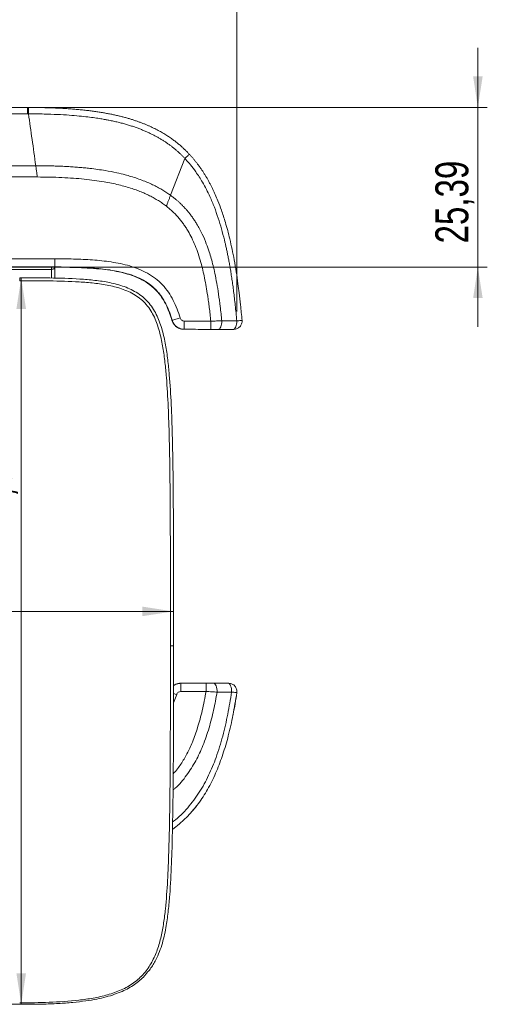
# Model space of a CAD drawing. Header units: millimetres. Extents: x 0 to 420, y 0 to 297.
# Tile 3 of 12: x 144 to 194, y 88 to 193. Entities that reach past the tile are written whole.
import ezdxf

# ---------------------------------------------------------------- set-up
doc = ezdxf.new("R2010")
doc.units = ezdxf.units.MM
doc.styles.add('SLDTEXTSTYLE0', font='TXT', dxfattribs={"width": 0.75})
doc.dimstyles.new('SLDDIMSTYLE0', dxfattribs={"dimtxt": 3.5, "dimasz": 3.302, "dimexe": 0, "dimexo": 0.0625, "dimgap": 0.875, "dimtad": 1, "dimlfac": 1.5, "dimrnd": 1e-09, "dimzin": 12, "dimdsep": 46, "dimtxsty": 'SLDTEXTSTYLE0', "dimsah": 1, "dimcen": 0.09, "dimadec": 0, "dimazin": 3, "dimtfac": 1, "dimtofl": 0, "dimtmove": 0, "dimatfit": 3, "dimfxl": 0, "dimfrac": 2, "dimtolj": 1, "dimtzin": 12, "dimarcsym": 0})
doc.dimstyles.new('SLDDIMSTYLE1', dxfattribs={"dimtxt": 3.5, "dimasz": 3.302, "dimexe": 0, "dimexo": 0.0625, "dimgap": 0.875, "dimtad": 1, "dimlfac": 1.5, "dimrnd": 1e-09, "dimzin": 12, "dimdsep": 46, "dimtxsty": 'SLDTEXTSTYLE0', "dimsah": 1, "dimcen": 0.09, "dimadec": 0, "dimazin": 3, "dimtfac": 1, "dimtmove": 0, "dimatfit": 0, "dimfxl": 0, "dimfrac": 2, "dimtolj": 1, "dimtzin": 12, "dimarcsym": 0})

# ---------------------------------------------------------------- blocks, each defined once
blk = doc.blocks.new('_D')
at = {"color": 7, "linetype": 'Continuous', "lineweight": 0}
for p, q in [((68.75, 158.29), (68.75, 211.88)), ((167.3, 161.94), (167.3, 211.88)), ((167.3, 210.88), (68.75, 210.88))]:
    blk.add_line(p, q, dxfattribs=at)
for points in [[(68.75, 210.88), (72.05, 210.37), (72.05, 211.39)], [(167.3, 210.88), (164, 211.39), (164, 210.37)]]:
    blk.add_solid(points, dxfattribs=at)
at = {"color": 7, "linetype": 'Continuous', "lineweight": 0, "insert": (105.86, 215.39), "char_height": 3.5, "attachment_point": 1, "style": 'SLDTEXTSTYLE0'}
blk.add_mtext('147,83', dxfattribs=at)
blk = doc.blocks.new('_D_1')
at = {"color": 7, "linetype": 'Continuous', "lineweight": 0}
for p, q in [((192.89, 183.58), (192.89, 189.93)), ((146.2, 183.58), (193.89, 183.58)), ((192.89, 183.58), (192.89, 166.65)), ((148.97, 166.65), (193.89, 166.65)), ((192.89, 166.65), (192.89, 160.3))]:
    blk.add_line(p, q, dxfattribs=at)
for points in [[(192.89, 183.58), (193.4, 186.88), (192.39, 186.88)], [(192.89, 166.65), (192.39, 163.35), (193.4, 163.35)]]:
    blk.add_solid(points, dxfattribs=at)
at = {"color": 7, "linetype": 'Continuous', "lineweight": 0, "insert": (188.38, 169.15), "char_height": 3.5, "attachment_point": 1, "rotation": 90, "style": 'SLDTEXTSTYLE0'}
blk.add_mtext('25,39', dxfattribs=at)
blk = doc.blocks.new('_D_2')
at = {"color": 7, "linetype": 'Continuous', "lineweight": 0}
for p, q in [((82.94, 127.44), (82.94, 131.09)), ((160.59, 127.44), (160.59, 131.09)), ((82.94, 130.09), (160.59, 130.09))]:
    blk.add_line(p, q, dxfattribs=at)
for points in [[(82.94, 130.09), (86.24, 129.59), (86.24, 130.6)], [(160.59, 130.09), (157.29, 130.6), (157.29, 129.59)]]:
    blk.add_solid(points, dxfattribs=at)
at = {"color": 7, "linetype": 'Continuous', "lineweight": 0, "insert": (114.01, 134.61), "char_height": 3.5, "attachment_point": 1, "style": 'SLDTEXTSTYLE0'}
blk.add_mtext('116,47', dxfattribs=at)
blk = doc.blocks.new('_D_3')
at = {"color": 7, "linetype": 'Continuous', "lineweight": 0}
for p, q in [((144.42, 88.39), (144.42, 165.5)), ((145.26, 165.5), (145.42, 165.5)), ((145.26, 88.39), (145.42, 88.39))]:
    blk.add_line(p, q, dxfattribs=at)
for points in [[(144.42, 165.5), (143.91, 162.2), (144.93, 162.2)], [(144.42, 88.39), (144.93, 91.69), (143.91, 91.69)]]:
    blk.add_solid(points, dxfattribs=at)
at = {"color": 7, "linetype": 'Continuous', "lineweight": 0, "insert": (139.91, 136.39), "char_height": 3.5, "attachment_point": 1, "rotation": 90, "style": 'SLDTEXTSTYLE0'}
blk.add_mtext('115,67', dxfattribs=at)

msp = doc.modelspace()

# ---------------------------------------------------------------- linework, layer by layer
at = {"color": 7, "linetype": 'Continuous', "lineweight": 15}
for p, q in [((91.89185919, 183.58205271), (145.10187926, 183.58205271)), ((145.10187926, 182.90795646), (91.89185919, 182.90795646)), ((145.10187926, 182.90795646), (145.10187926, 183.58205271)), ((145.19512079, 182.9079043), (145.10187926, 182.90795646)), ((160.2709832, 174.260378), (161.79029069, 178.18019302)), ((92.91068635, 177.39930512), (145.96542638, 177.39930512)), ((146.1296943, 176.20447041), (93.12795273, 176.20447041)), ((95.56336126, 167.52058031), (147.97105562, 167.52058031)), ((147.97105066, 166.6547086), (95.56336126, 166.6547086)), ((95.56336126, 166.62965478), (147.97105066, 166.62965478)), ((95.89669527, 166.40179119), (147.6377241, 166.40179119)), ((147.6377241, 165.48556846), (147.6377241, 166.40179119)), ((147.97105562, 166.62965478), (147.97105562, 166.59298303)), ((147.97105562, 166.59298303), (147.97105562, 165.49287003)), ((167.85876872, 160.97698248), (167.85875878, 160.97714019)), ((161.72708493, 160.0353868), (162.21350354, 160.03529118)), ((166.99681602, 160.03433999), (166.99682098, 160.03433502)), ((164.04340587, 121.59452847), (161.3651854, 121.59447632)), ((99.27367217, 88.39049699), (144.26406395, 88.39049699))]:
    msp.add_line(p, q, dxfattribs=at)
at = {"color": 8, "linetype": 'Continuous', "lineweight": 15}
for p, q in [((147.6377241, 166.40179119), (147.6377241, 166.62965478)), ((147.97105066, 166.6547086), (147.97105066, 166.62965478)), ((160.92137418, 121.27348544), (160.58765771, 120.37880482))]:
    msp.add_line(p, q, dxfattribs=at)
at = {"color": 7, "linetype": 'Continuous', "lineweight": 15, "flags": 128}
for points in [[(145.19512079, 182.9079043), (145.19528222, 183.04611754), (145.19544116, 183.17534041), (145.19558769, 183.2918054), (145.1957218, 183.39211505), (145.19583853, 183.47334128), (145.19593539, 183.53311481), (145.19600741, 183.56968971), (145.19605211, 183.58200055)], [(147.97105066, 166.6547086), (147.97105066, 166.67749496), (147.97105066, 166.73094294), (147.97105066, 166.81311291), (147.97105314, 166.92100974), (147.97105314, 167.05071689), (147.97105314, 167.19751072), (147.97105562, 167.35605411), (147.97105562, 167.52058031)], [(147.6377241, 166.40179119), (147.70275277, 166.40546433), (147.76528301, 166.41634466), (147.82291325, 166.43401247), (147.8734257, 166.45778976), (147.91488073, 166.48676258), (147.94568391, 166.51981832), (147.96465061, 166.55568542), (147.97105562, 166.59298303)], [(160.45266809, 160.99610812), (160.47454796, 161.00248582), (160.52585762, 161.01744534), (160.60474437, 161.04044156), (160.70832731, 161.07064001), (160.83285135, 161.10694172), (160.9737766, 161.1480267), (161.12598699, 161.19239988), (161.2839393, 161.23844695)], [(161.73168939, 160.03561528), (161.73169436, 160.05235177), (161.73172416, 160.10172677), (161.73176886, 160.18184534), (161.73182847, 160.28962917), (161.73190297, 160.42094069), (161.73198245, 160.57073585), (161.73207682, 160.73326406), (161.73217119, 160.90228172)], [(161.3651854, 121.59447632), (161.36518043, 121.76357221), (161.36518043, 121.92616872), (161.36518043, 122.07601728), (161.36518043, 122.20735363), (161.36518043, 122.31513373), (161.36518043, 122.39521505), (161.36518043, 122.44451554), (161.36518043, 122.46114276)]]:
    msp.add_lwpolyline(points, dxfattribs=at)
at = {"color": 8, "linetype": 'Continuous', "lineweight": 15, "flags": 128}
msp.add_lwpolyline([(160.92137418, 121.27348544), (160.76508583, 121.32489445), (160.6144798, 121.37443087), (160.58870576, 121.38290963)], dxfattribs=at)
at = {"color": 7, "linetype": 'Continuous', "lineweight": 15}
for points in [[(145.10187985, 183.5820536), (145.13331167, 183.5820536), (145.16470258, 183.58203635), (145.19605265, 183.58200176)], [(161.73216921, 160.90228173), (162.6694743, 160.90176054), (163.60677919, 160.90056697), (164.54408443, 160.90061551)], [(166.99746088, 160.03433579), (166.99741641, 160.03435714), (166.96492991, 160.03433342), (166.91590164, 160.03427108)], [(164.04334812, 122.46119579), (164.31770883, 122.46121464), (164.58849551, 122.46127095), (164.83445752, 122.46141586)], [(164.83443328, 122.46141589), (165.34602256, 122.4617173), (165.85628012, 122.46249631), (166.36539104, 122.46246471)], [(166.36540915, 122.46246468), (166.4171773, 122.46246146), (166.45163866, 122.46247787), (166.45160869, 122.46250926)], [(166.45151697, 122.46250931), (166.45097283, 122.46305794), (166.45130692, 122.46162565), (166.45113495, 122.46148771)], [(166.75624238, 121.53553858), (166.24469031, 121.53433117), (165.7317351, 121.53212814), (165.2175591, 121.53010609)]]:
    msp.add_open_spline(points, degree=3, dxfattribs=at)
for points, knots in [([(145.19511987, 182.90791781), (145.32162539, 181.99645432), (145.57839391, 180.17066509), (145.83516242, 178.3417749), (145.96542542, 177.39930554)], [0.09861313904, 0.09861313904, 0.09861313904, 0.09861313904, 0.5, 0.91330888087, 0.91330888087, 0.91330888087, 0.91330888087]), ([(161.79024326, 178.18006593), (161.72335223, 178.24988165), (161.58851641, 178.39061292), (161.37807214, 178.59696591), (161.15937825, 178.80158596), (160.93166551, 179.00376041), (160.69477104, 179.20335844), (160.44835401, 179.40009109), (160.19211076, 179.59371501), (159.92571538, 179.78397693), (159.64883574, 179.9706295), (159.36112862, 180.15342731), (159.06224071, 180.33212852), (158.75180806, 180.50649495), (158.42945591, 180.67629261), (158.09479836, 180.84129198), (157.74743804, 181.00126849), (157.38696583, 181.15600283), (157.01296046, 181.30528137), (156.62498819, 181.44889657), (156.22260242, 181.58664706), (155.80534348, 181.71833904), (155.37273757, 181.84378277), (154.92429899, 181.96280767), (154.45951972, 182.0752052), (154.05800783, 182.16336589), (153.68766472, 182.23840975), (153.31428757, 182.3090444), (152.82020162, 182.39430802), (152.19802593, 182.48944596), (151.43854661, 182.58889095), (150.53060562, 182.68630518), (149.46098961, 182.77491958), (148.21429065, 182.84700382), (146.7727464, 182.89742757), (145.74471161, 182.90425501), (145.19512165, 182.90790497)], [0, 0, 0, 0, 0.0163448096, 0.0329471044, 0.0498181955, 0.0669708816, 0.0844194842, 0.1021798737, 0.1202694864, 0.1387073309, 0.1575139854, 0.1767115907, 0.196323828, 0.2163758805, 0.2368943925, 0.2579074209, 0.2794443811, 0.3015359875, 0.324214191, 0.3475121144, 0.3714639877, 0.3961050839, 0.4214716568, 0.447600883, 0.474530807, 0.5023002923, 0.5170868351, 0.5384078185, 0.5665360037, 0.601841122, 0.6448003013, 0.6960091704, 0.7561929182, 0.8262167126, 0.9070950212, 1, 1, 1, 1]), ([(145.19605263, 183.58200176), (145.4330098, 183.58116909), (145.8991841, 183.57953096), (146.58702106, 183.56934702), (147.25225536, 183.55351116), (147.89555045, 183.53157418), (148.51755298, 183.50373518), (149.11889244, 183.47004297), (149.7001817, 183.43059893), (150.2620173, 183.38550465), (150.80497972, 183.33487461), (151.3296338, 183.27883236), (151.83652897, 183.21751082), (152.32619962, 183.15105161), (152.79916537, 183.07960461), (153.2559314, 183.00332747), (153.69698874, 182.92238515), (154.12281459, 182.83694945), (154.53387256, 182.74719858), (154.93061301, 182.65331668), (155.31347332, 182.55549341), (155.68287817, 182.45392349), (156.03923981, 182.34880629), (156.38295833, 182.24034543), (156.71442195, 182.12874831), (157.03400726, 182.01422575), (157.34207949, 181.8969916), (157.63899275, 181.77726227), (157.9250903, 181.65525644), (158.20070477, 181.5311946), (158.46615838, 181.40529871), (158.72176324, 181.27779183), (158.96782149, 181.14889775), (159.20462556, 181.01884066), (159.43245837, 180.88784477), (159.65159356, 180.75613398), (159.86229566, 180.62393158), (160.0648203, 180.49145991), (160.25941438, 180.35894003), (160.44631628, 180.22659144), (160.62575605, 180.09463177), (160.79795553, 179.96327652), (160.96312858, 179.83273872), (161.1214812, 179.70322875), (161.27321172, 179.57495397), (161.418511, 179.44811862), (161.55756226, 179.32292319), (161.69054255, 179.19956545), (161.81761806, 179.07823573), (161.93896152, 178.95913273), (162.05469107, 178.84240625), (162.1650876, 178.72835935), (162.23620272, 178.65256651), (162.27111613, 178.61535662)], [0, 0, 0, 0, 0.0388396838, 0.0764106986, 0.1127535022, 0.1479078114, 0.1819126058, 0.2148061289, 0.2466258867, 0.2774086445, 0.3071904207, 0.3360064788, 0.3638913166, 0.3908786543, 0.417001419, 0.4422917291, 0.4667808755, 0.4904993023, 0.5134765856, 0.5357414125, 0.5573215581, 0.5782438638, 0.5985342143, 0.6182175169, 0.6373176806, 0.6558575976, 0.6738591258, 0.6913430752, 0.7083291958, 0.7248361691, 0.7408816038, 0.7564820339, 0.7716529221, 0.7864086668, 0.8007626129, 0.8147270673, 0.8283133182, 0.8415316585, 0.8543914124, 0.8669009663, 0.8790678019, 0.8908985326, 0.9023989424, 0.9135740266, 0.9244280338, 0.9349645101, 0.9451863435, 0.9550958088, 0.9646946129, 0.9739839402, 0.9829644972, 0.9916365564, 1, 1, 1, 1]), ([(161.78995659, 178.18072119), (161.85291592, 178.23904054), (161.91675227, 178.29795704), (162.03531992, 178.40684919), (162.0898433, 178.4566308), (162.17915543, 178.5374849), (162.21380507, 178.56843146), (162.25918521, 178.60796115), (162.26996378, 178.61659327), (162.27063182, 178.61587638)], [0, 0, 0, 0, 0.25, 0.25, 0.5, 0.5, 0.75, 0.75, 1, 1, 1, 1]), ([(167.29881334, 160.93535549), (167.27312225, 161.21793314), (167.2231517, 161.76756175), (167.14109692, 162.56856952), (167.05684682, 163.32446494), (166.97018683, 164.03726014), (166.88165982, 164.70892964), (166.79164574, 165.34133261), (166.70058296, 165.93623594), (166.60890963, 166.49531243), (166.51707396, 167.0201448), (166.42552763, 167.51222821), (166.33472392, 167.97297288), (166.24511351, 168.40370663), (166.15714551, 168.80567719), (166.07125193, 169.18005447), (165.92076572, 169.80804061), (165.68717167, 170.69836079), (165.33561397, 171.85247282), (164.9282978, 172.99716192), (164.39382972, 174.27778015), (163.74701747, 175.54393969), (163.03079285, 176.66457562), (162.45232657, 177.42689227), (162.05538834, 177.89386723), (161.85392046, 178.11160315), (161.79034062, 178.1803169)], [0, 0, 0, 0, 0.0462044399, 0.0898701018, 0.131116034, 0.1700551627, 0.2067944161, 0.2414348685, 0.2740718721, 0.3047951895, 0.3336891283, 0.3608326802, 0.3862996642, 0.4101588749, 0.4324742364, 0.4533049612, 0.4727057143, 0.5376311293, 0.6031586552, 0.6691144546, 0.7354016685, 0.8290312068, 0.9002387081, 0.9516942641, 0.9847555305, 1, 1, 1, 1]), ([(162.27023045, 178.61630708), (162.33768672, 178.54293052), (162.4729602, 178.3957848), (162.66984207, 178.16847423), (162.86297727, 177.93561494), (163.05192993, 177.69670484), (163.23686669, 177.45180311), (163.41779121, 177.20081707), (163.59475136, 176.94369512), (163.76778305, 176.68037454), (163.93692549, 176.41079558), (164.10221705, 176.13489764), (164.26369634, 175.85262033), (164.42140192, 175.56390316), (164.57537244, 175.26868558), (164.72564638, 174.96690731), (164.87226284, 174.65850678), (165.06733784, 174.22867475), (165.34146925, 173.57929256), (165.71186242, 172.59365284), (166.14340501, 171.25251072), (166.60993588, 169.48769019), (167.06137106, 167.30938231), (167.36208088, 165.39130165), (167.56839706, 163.79766622), (167.71681225, 162.50715998), (167.80762881, 161.5282256), (167.85882015, 160.97642134)], [0, 0, 0, 0, 0.0158825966, 0.0318501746, 0.0479150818, 0.0640895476, 0.0803856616, 0.0968153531, 0.1133903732, 0.1301222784, 0.1470224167, 0.164101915, 0.1813716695, 0.1988423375, 0.2165243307, 0.2344278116, 0.2525626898, 0.2709386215, 0.3096460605, 0.3648654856, 0.4386754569, 0.5340587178, 0.6556187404, 0.7930106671, 0.8433359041, 0.9116918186, 1, 1, 1, 1]), ([(146.12969503, 176.20446786), (146.1205496, 176.27117336), (146.10225023, 176.40464641), (146.07485054, 176.60473459), (146.04743801, 176.80454147), (146.02003604, 177.00375673), (145.9926659, 177.20219989), (145.9745027, 177.33362447), (145.96542542, 177.39930554)], [0, 0, 0, 0, 0.1665330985, 0.3332211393, 0.4999903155, 0.666763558, 0.8334609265, 1, 1, 1, 1]), ([(145.96542542, 177.39930554), (146.20138344, 177.39878375), (146.66734846, 177.39775334), (147.35741332, 177.38729237), (148.02980793, 177.37019663), (148.68478018, 177.34583939), (149.32257762, 177.31433852), (149.94344903, 177.2756196), (150.54764075, 177.22965895), (151.1354084, 177.1764152), (152.06627648, 177.07780509), (153.21181031, 176.91983862), (154.45909565, 176.68110566), (155.36322123, 176.46369395), (156.08925966, 176.26005572), (156.7316961, 176.0557996), (157.36809375, 175.82432263), (157.95501155, 175.58248532), (158.4960561, 175.33171661), (158.99475951, 175.0736633), (159.4539604, 174.80928185), (159.87788693, 174.54168454), (160.14265733, 174.35344056), (160.27151407, 174.2618272)], [0, 0, 0, 0, 0.0475772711, 0.0939546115, 0.1391538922, 0.1831975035, 0.2261083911, 0.2679100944, 0.3086267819, 0.3482832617, 0.3869050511, 0.4973710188, 0.5813266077, 0.6428640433, 0.6848127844, 0.7333495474, 0.7787554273, 0.8213194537, 0.8613075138, 0.89896213, 0.9345023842, 0.9681240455, 1, 1, 1, 1]), ([(159.82438908, 173.10804501), (159.75762448, 173.1592539), (159.62346881, 173.26215218), (159.41609109, 173.41034136), (159.20311763, 173.55490425), (158.98415744, 173.69533882), (158.75931732, 173.83178196), (158.52856858, 173.96419671), (158.29191934, 174.0925935), (158.04936769, 174.21696984), (157.80091438, 174.33732679), (157.54655938, 174.45366442), (157.28630287, 174.56598304), (157.02014486, 174.67428305), (156.74808561, 174.77856427), (156.47012436, 174.87882859), (156.0554489, 175.01942235), (155.49174813, 175.19093277), (154.76651928, 175.38023823), (154.00392432, 175.54955148), (153.14324052, 175.71024939), (152.17478128, 175.85632104), (151.08950264, 175.98248947), (149.94023747, 176.08096034), (148.72696726, 176.15117709), (147.44967367, 176.19533529), (146.57673844, 176.20137489), (146.12969503, 176.20446786)], [0, 0, 0, 0, 0.0176756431, 0.0355171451, 0.0535368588, 0.0717467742, 0.0901585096, 0.108783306, 0.1276320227, 0.1467151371, 0.1660427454, 0.1856245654, 0.2054699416, 0.2255878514, 0.245986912, 0.2666753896, 0.2876612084, 0.3379690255, 0.3904182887, 0.4450867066, 0.5020429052, 0.574325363, 0.6507972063, 0.731537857, 0.8166147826, 0.9060856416, 1, 1, 1, 1]), ([(160.27098215, 174.26038009), (160.24938511, 174.20439346), (160.20711863, 174.09482484), (160.14514271, 173.93264632), (160.08554795, 173.77735453), (160.02831232, 173.6292685), (159.97350413, 173.48869003), (159.92133884, 173.35571484), (159.87201682, 173.23036027), (159.84041393, 173.14920528), (159.82511049, 173.10990665)], [0, 0, 0, 0, 0.1480411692, 0.2897239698, 0.4248506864, 0.5533015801, 0.6750229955, 0.7900143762, 0.8983161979, 1, 1, 1, 1]), ([(160.27098484, 174.260379), (160.34493291, 174.20584081), (160.49588107, 174.0945135), (160.7212275, 173.9166497), (160.95063757, 173.72561756), (161.18288043, 173.52000342), (161.41723274, 173.29904199), (161.65283301, 173.06171973), (161.88887083, 172.80702712), (162.12454018, 172.53388543), (162.35905655, 172.24116227), (162.59166864, 171.92767357), (162.8216186, 171.59213728), (163.19313669, 171.00413354), (163.62928479, 170.18456751), (164.05664586, 169.17764438), (164.36128234, 168.3138343), (164.59463082, 167.54506306), (164.79587282, 166.7792866), (164.9934578, 165.90896501), (165.18913244, 164.89715301), (165.37836797, 163.73038665), (165.55981723, 162.39395692), (165.66128424, 161.44308977), (165.71525266, 160.93734119)], [0, 0, 0, 0, 0.018555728, 0.0378772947, 0.0579688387, 0.0788411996, 0.1005126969, 0.1230098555, 0.1463680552, 0.1706320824, 0.1958565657, 0.222106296, 0.2494564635, 0.2779926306, 0.3625606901, 0.4365810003, 0.4987371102, 0.547463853, 0.5988009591, 0.6586075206, 0.7276693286, 0.8068894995, 0.897288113, 1, 1, 1, 1]), ([(164.54408616, 160.90059857), (164.51828237, 161.146644), (164.46807614, 161.6253727), (164.38605967, 162.32248218), (164.30164741, 162.97877637), (164.15172902, 164.03398878), (163.91179023, 165.42241689), (163.56233845, 166.90944872), (163.21182234, 168.053265), (162.89073596, 168.92032594), (162.5349442, 169.72098508), (162.19559075, 170.35829159), (161.89127792, 170.85324315), (161.63667017, 171.2283305), (161.36863716, 171.58599343), (161.08717944, 171.92621459), (160.79238014, 172.24909768), (160.48391144, 172.55420352), (160.16300202, 172.84312445), (159.93764509, 173.02105498), (159.82511049, 173.10990665)], [0, 0, 0, 0, 0.0551225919, 0.1072516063, 0.1563932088, 0.202554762, 0.3447261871, 0.4701951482, 0.5426099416, 0.6111559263, 0.6760835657, 0.7376874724, 0.7718689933, 0.8055033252, 0.838661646, 0.871418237, 0.9038501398, 0.9360367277, 0.9680591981, 1, 1, 1, 1]), ([(147.9710564, 167.52058143), (148.64206609, 167.52057669), (149.31246584, 167.51319339), (150.65146818, 167.47668594), (151.32010243, 167.44794483), (152.65426716, 167.35291518), (153.31971385, 167.28561315), (154.31378768, 167.1351069), (154.64444666, 167.07648245), (155.30387443, 166.93636759), (155.6334697, 166.8545442), (156.60279779, 166.56892979), (157.22666979, 166.32295869), (157.96385516, 165.90944111), (158.10970717, 165.82084073), (158.39243191, 165.63389586), (158.52942384, 165.53554304), (158.92761926, 165.22621298), (159.17602865, 165.00094884), (159.63743532, 164.51087652), (159.85198953, 164.24343229), (160.23452109, 163.68916397), (160.40411448, 163.40149618), (160.85990133, 162.51273598), (161.0949319, 161.8867764), (161.28393868, 161.23844747)], [0, 0, 0, 0, 0.125, 0.125, 0.25, 0.25, 0.375, 0.375, 0.4375, 0.4375, 0.5, 0.5, 0.625, 0.625, 0.65625, 0.65625, 0.6875, 0.6875, 0.75, 0.75, 0.8125, 0.8125, 0.875, 0.875, 1, 1, 1, 1]), ([(147.97104817, 166.62965478), (148.58952801, 166.62599488), (149.74022964, 166.61918551), (151.33607111, 166.55741392), (152.68178099, 166.45794603), (153.8018242, 166.3207392), (154.79094434, 166.14545031), (155.66723191, 165.92845168), (156.44464912, 165.66636855), (157.08454721, 165.38244406), (157.78162557, 164.99487747), (158.52724309, 164.42680559), (159.14414968, 163.72257689), (159.57674059, 163.0601281), (159.89660002, 162.44937656), (160.19268114, 161.75225827), (160.34626031, 161.24487077), (160.42406283, 160.98783053)], [0, 0, 0, 0, 0.1240411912, 0.2307826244, 0.320244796, 0.3946041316, 0.4570026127, 0.5216169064, 0.5754765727, 0.6213368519, 0.6618204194, 0.7352632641, 0.808055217, 0.8483762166, 0.8937402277, 0.9461692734, 1, 1, 1, 1]), ([(160.45267002, 160.99610842), (160.27744197, 161.59717347), (160.0601949, 162.17793739), (159.63537827, 163.00127834), (159.47676304, 163.26750724), (159.20647516, 163.65121369), (159.11039838, 163.77714268), (158.90944098, 164.01917252), (158.80456809, 164.13527936), (158.47699391, 164.46912934), (158.24094142, 164.67195989), (157.735359, 165.04022856), (157.46350145, 165.20498835), (156.63055632, 165.63498663), (156.04402531, 165.84360121), (155.1361476, 166.08635128), (154.82929577, 166.15535917), (154.21346429, 166.27400283), (153.90367852, 166.32390225), (152.97091023, 166.45239002), (152.34759528, 166.50977055), (151.09923978, 166.59132347), (150.4742441, 166.61635967), (149.22330502, 166.64819353), (148.5973467, 166.65470419), (147.97105029, 166.65470861)], [0, 0, 0, 0, 0.125, 0.125, 0.1875, 0.1875, 0.21875, 0.21875, 0.25, 0.25, 0.3125, 0.3125, 0.375, 0.375, 0.5, 0.5, 0.5625, 0.5625, 0.625, 0.625, 0.75, 0.75, 0.875, 0.875, 1, 1, 1, 1]), ([(144.25739686, 165.194181), (144.25739686, 165.28122793), (144.25739686, 165.36516261), (144.25739686, 165.47941021), (144.25739686, 165.50901944), (144.25739686, 165.50275406)], [0, 0, 0, 0, 0.5, 0.5, 1, 1, 1, 1]), ([(144.25739686, 165.50275406), (145.32249624, 165.50275406), (146.38748282, 165.50056391), (148.5160713, 165.46929927), (149.57972701, 165.44126934), (151.17217728, 165.34033111), (151.70247358, 165.29658003), (152.76129517, 165.17469224), (153.29118653, 165.09656457), (154.34200834, 164.88187242), (154.85815985, 164.74647413), (155.60945857, 164.47391111), (155.85597527, 164.37119203), (156.33921228, 164.13607369), (156.57516589, 164.00364907), (157.02113246, 163.71144302), (157.23276277, 163.55087521), (157.63190011, 163.19900325), (157.82035466, 163.00640867), (158.33965593, 162.38672191), (158.61530126, 161.93117999), (158.95582249, 161.20400263), (159.05729471, 160.95380822), (159.23795125, 160.45085258), (159.31777116, 160.19690457), (159.53314432, 159.42939571), (159.64557264, 158.91039584), (159.83463307, 157.86396241), (159.91099603, 157.33595197), (160.04100559, 156.27692099), (160.09444778, 155.74676684), (160.23244358, 154.15504957), (160.29544463, 153.0922738), (160.39437053, 150.96509536), (160.42969662, 149.90066045), (160.48538103, 147.77077781), (160.50555057, 146.70524506), (160.55292274, 143.50827677), (160.56755676, 141.37629913), (160.58579921, 137.11114317), (160.58890709, 134.97792704), (160.59190498, 130.71027167), (160.59167295, 128.575748), (160.59167295, 126.44069235)], [0, 0, 0, 0, 0.0625, 0.0625, 0.125, 0.125, 0.15625, 0.15625, 0.1875, 0.1875, 0.21875, 0.21875, 0.234375, 0.234375, 0.25, 0.25, 0.265625, 0.265625, 0.28125, 0.28125, 0.3125, 0.3125, 0.328125, 0.328125, 0.34375, 0.34375, 0.375, 0.375, 0.40625, 0.40625, 0.4375, 0.4375, 0.5, 0.5, 0.5625, 0.5625, 0.625, 0.625, 0.75, 0.75, 0.875, 0.875, 1, 1, 1, 1]), ([(160.25833961, 126.44626585), (160.25833961, 128.56021548), (160.25853205, 130.67364612), (160.25570909, 134.89914022), (160.25265251, 137.01129112), (160.23518891, 141.23433351), (160.2210344, 143.34527059), (160.17588645, 146.51069672), (160.15660718, 147.56574177), (160.1036923, 149.67472041), (160.07011606, 150.72872413), (159.97673109, 152.83515286), (159.91726503, 153.88759628), (159.78820239, 155.46401412), (159.73828494, 155.98909853), (159.61744059, 157.03810584), (159.54647142, 157.56217092), (159.37163255, 158.60120565), (159.26779101, 159.11686442), (159.06965831, 159.88041563), (158.9963149, 160.13322095), (158.83003147, 160.63423863), (158.7368747, 160.88331882), (158.41973924, 161.61551813), (158.1618777, 162.07577337), (157.7504895, 162.59763996), (157.66323821, 162.69977032), (157.48212141, 162.89512945), (157.38821893, 162.98854515), (157.09690277, 163.2565409), (156.88994985, 163.41895818), (156.45227797, 163.71349143), (156.22000698, 163.84633157), (155.74228613, 164.08176514), (155.49834083, 164.1840391), (154.75453147, 164.45449802), (154.24311214, 164.5875901), (153.201964, 164.79817011), (152.67744332, 164.87440097), (151.62897932, 164.993302), (151.10388578, 165.03592824), (149.52709077, 165.13423401), (148.47393655, 165.16154432), (146.36639167, 165.1920197), (145.3119496, 165.194181), (144.25739686, 165.194181)], [0, 0, 0, 0, 0.125, 0.125, 0.25, 0.25, 0.375, 0.375, 0.4375, 0.4375, 0.5, 0.5, 0.5625, 0.5625, 0.59375, 0.59375, 0.625, 0.625, 0.65625, 0.65625, 0.671875, 0.671875, 0.6875, 0.6875, 0.71875, 0.71875, 0.7265625, 0.7265625, 0.734375, 0.734375, 0.75, 0.75, 0.765625, 0.765625, 0.78125, 0.78125, 0.8125, 0.8125, 0.84375, 0.84375, 0.875, 0.875, 0.9375, 0.9375, 1, 1, 1, 1]), ([(160.43629668, 160.99280503), (160.44318749, 160.96087204), (160.47055756, 160.83403532), (160.58076804, 160.64181517), (160.74413218, 160.43394129), (160.92756614, 160.27901315), (161.11141485, 160.17003291), (161.2841889, 160.10019846), (161.43499648, 160.06086858), (161.5541102, 160.04278453), (161.63261389, 160.0370187), (161.67391515, 160.0357238), (161.68893863, 160.03547259), (161.69787227, 160.03538621), (161.70581452, 160.03535844), (161.71429617, 160.03537166), (161.71838376, 160.03540699), (161.72311796, 160.03544931), (161.72584814, 160.03547372)], [0, 0, 0, 0, 0.04401026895, 0.17480724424, 0.29325188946, 0.40054040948, 0.49663998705, 0.58073236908, 0.6513281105, 0.70645017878, 0.74358204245, 0.75701728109, 0.7650744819, 0.77281695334, 0.78465389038, 0.80957771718, 0.89018502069, 1, 1, 1, 1]), ([(161.7316873, 160.03561533), (161.58748613, 160.03569791), (161.44718221, 160.05858655), (161.17430795, 160.14961782), (161.04772905, 160.21601363), (160.70329627, 160.47429259), (160.53333009, 160.71909327), (160.45267002, 160.99610842)], [0, 0, 0, 0, 0.25, 0.25, 0.5, 0.5, 1, 1, 1, 1]), ([(161.28393868, 161.23844747), (161.31221716, 161.14144695), (161.37181828, 161.05575445), (161.53276961, 160.93525732), (161.63113332, 160.90233791), (161.73216921, 160.90228173)], [0, 0, 0, 0, 0.5, 0.5, 1, 1, 1, 1]), ([(166.99746093, 160.03433576), (167.11704289, 160.03452607), (167.23652689, 160.05981344), (167.4553389, 160.15635799), (167.55456073, 160.22756832), (167.71606081, 160.40396924), (167.77826068, 160.50907423), (167.8551695, 160.73553526), (167.86984111, 160.8567814), (167.85950446, 160.97591595)], [0, 0, 0, 0, 0.25, 0.25, 0.5, 0.5, 0.75, 0.75, 1, 1, 1, 1]), ([(167.29933045, 160.93514059), (167.46556201, 160.94736285), (167.60972844, 160.95793547), (167.75671146, 160.96863716), (167.79522815, 160.97142316), (167.83345044, 160.97415359), (167.8431184, 160.9748359), (167.85616263, 160.9757345), (167.85949214, 160.97594696), (167.85950474, 160.9759156)], [0, 0, 0, 0, 0.5, 0.5, 0.75, 0.75, 0.875, 0.875, 1, 1, 1, 1]), ([(164.54446371, 160.03395033), (164.40001932, 160.03394255), (164.25557489, 160.0339663), (164.11113046, 160.03401379), (163.31798265, 160.03427455), (162.52483505, 160.03517451), (161.7316873, 160.03561533)], [0, 0, 0, 0, 0.0006500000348, 0.0006500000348, 0.0006500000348, 0.0042191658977, 0.0042191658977, 0.0042191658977, 0.0042191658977]), ([(164.54429651, 160.03395032), (164.5442965, 160.03415852), (164.54429532, 160.05687023), (164.5442908, 160.14388523), (164.54428746, 160.20815444), (164.54427912, 160.36855136), (164.54427413, 160.46461626), (164.54426325, 160.6740325), (164.54425737, 160.78730182), (164.54425148, 160.90061552)], [0, 0, 0, 0, 0.25, 0.25, 0.5, 0.5, 0.75, 0.75, 1, 1, 1, 1]), ([(164.54441853, 160.90061553), (164.74667638, 160.90727727), (164.94899076, 160.91380554), (165.34368067, 160.92618294), (165.53397886, 160.93196646), (165.71575429, 160.93734416)], [0, 0, 0, 0, 0.5, 0.5, 1, 1, 1, 1]), ([(165.33633461, 160.03370491), (165.21323991, 160.03380668), (165.08480003, 160.03389322), (164.81795252, 160.03396792), (164.68141139, 160.03395771), (164.54446371, 160.03395033)], [0, 0, 0, 0, 0.5, 0.5, 1, 1, 1, 1]), ([(166.91577433, 160.03427073), (166.91564458, 160.03427056), (166.91551482, 160.0342704), (166.91538507, 160.03427023), (166.65244059, 160.033936), (166.38965797, 160.03371458), (166.12667639, 160.03358318), (165.86356838, 160.03345171), (165.60022435, 160.03348649), (165.33632089, 160.03370485)], [0, 0, 0, 0, 0.0000006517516, 0.0000006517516, 0.0000006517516, 0.0013214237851, 0.0013214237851, 0.0013214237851, 0.00264283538, 0.00264283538, 0.00264283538, 0.00264283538]), ([(165.33657561, 160.03370471), (165.38751346, 160.03393629), (165.43842427, 160.05792333), (165.53212523, 160.14960771), (165.57487455, 160.21726511), (165.64539747, 160.38549033), (165.67314033, 160.48598485), (165.70919314, 160.70381485), (165.71748738, 160.82105542), (165.71539237, 160.93733345)], [0, 0, 0, 0, 0.25, 0.25, 0.5, 0.5, 0.75, 0.75, 1, 1, 1, 1]), ([(165.71524767, 160.93739044), (165.98065456, 160.93664621), (166.24547054, 160.93629781), (166.51001596, 160.9360628), (166.77304452, 160.93582915), (167.03585313, 160.93561844), (167.29879046, 160.93561416)], [0, 0, 0, 0, 0.0013283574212, 0.0013283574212, 0.0013283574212, 0.0026490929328, 0.0026490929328, 0.0026490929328, 0.0026490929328]), ([(166.91558255, 160.03427048), (166.96723752, 160.03441204), (167.01883308, 160.05825338), (167.1137488, 160.14956663), (167.1570278, 160.21699894), (167.22838625, 160.38475475), (167.25643474, 160.48500551), (167.29283618, 160.7024044), (167.30117333, 160.81945825), (167.29898793, 160.93561415)], [0, 0, 0, 0, 0.25, 0.25, 0.5, 0.5, 0.75, 0.75, 1, 1, 1, 1]), ([(144.25739686, 88.55070003), (145.30418074, 88.55070003), (146.35127066, 88.56347114), (148.4419787, 88.64173701), (149.48394303, 88.70635778), (151.03631968, 88.88344918), (151.55197342, 88.95617371), (152.57796163, 89.1422743), (153.08691644, 89.25559665), (154.07829115, 89.53785388), (154.56243451, 89.70690728), (155.26378956, 90.02160601), (155.49256424, 90.13660514), (155.93128581, 90.38516054), (156.14229498, 90.51918686), (156.54628545, 90.80857601), (156.73929269, 90.96390961), (157.10658445, 91.29712509), (157.28048776, 91.47496985), (157.76174015, 92.02858945), (158.03414047, 92.42839682), (158.38658971, 93.06635213), (158.49479135, 93.28557865), (158.6923514, 93.72834987), (158.78217694, 93.95281403), (159.02683694, 94.63505539), (159.15771, 95.1014747), (159.37568428, 96.05264854), (159.46349199, 96.53837863), (159.61161352, 97.51818074), (159.67195759, 98.01154783), (159.82725295, 99.50058758), (159.89768231, 100.50511809), (160.0092784, 102.53295977), (160.04962201, 103.5574712), (160.11452592, 105.6130212), (160.13879443, 106.64483228), (160.19715748, 109.75013364), (160.21776173, 111.83350942), (160.24536025, 116.00319693), (160.25164218, 118.09224596), (160.25872286, 122.26892062), (160.25923773, 124.35751055), (160.25833958, 126.44626585)], [0, 0, 0, 0, 0.0625, 0.0625, 0.125, 0.125, 0.15625, 0.15625, 0.1875, 0.1875, 0.21875, 0.21875, 0.234375, 0.234375, 0.25, 0.25, 0.265625, 0.265625, 0.28125, 0.28125, 0.3125, 0.3125, 0.328125, 0.328125, 0.34375, 0.34375, 0.375, 0.375, 0.40625, 0.40625, 0.4375, 0.4375, 0.5, 0.5, 0.5625, 0.5625, 0.625, 0.625, 0.75, 0.75, 0.875, 0.875, 1, 1, 1, 1]), ([(160.59167109, 126.44069281), (160.59185227, 124.83209868), (160.59221475, 121.61393315), (160.58332326, 117.26789503), (160.56364958, 113.40587399), (160.53172288, 110.03045031), (160.4766206, 106.66393544), (160.38088905, 103.31369993), (160.23848213, 100.54671764), (160.04545341, 98.36171288), (159.81783118, 96.64606468), (159.51043872, 95.18205595), (159.10887752, 93.97828975), (158.68815273, 93.05052484), (158.25385687, 92.27629736), (157.87093637, 91.8539994), (157.74729025, 91.71763819)], [0, 0, 0, 0, 0.1341596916, 0.2684008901, 0.3624486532, 0.4565847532, 0.5507483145, 0.6451386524, 0.7399389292, 0.7877013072, 0.8354493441, 0.891765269, 0.9204924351, 0.9492088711, 0.9835994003, 1, 1, 1, 1]), ([(160.25833961, 126.44626585), (160.34560608, 126.44626585), (160.43233517, 126.44566518), (160.55574858, 126.44360164), (160.59167295, 126.44215149), (160.59167295, 126.44069235)], [0, 0, 0, 0, 0.5, 0.5, 1, 1, 1, 1]), ([(160.59062304, 122.20189235), (160.60548834, 122.21617663), (160.72806389, 122.33396117), (161.00491834, 122.43082587), (161.25898712, 122.45220634), (161.36518043, 122.46114276)], [0, 0, 0, 0, 0.0743543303, 0.6131072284, 1, 1, 1, 1]), ([(161.3605114, 122.46113531), (161.35076668, 122.46109623), (161.33538874, 122.46103456), (161.33920544, 122.46107455), (161.32728161, 122.46099658), (161.32158072, 122.46093684), (161.31264794, 122.4607932), (161.29446725, 122.46036844), (161.24721287, 122.45841205), (161.1618782, 122.45079994), (160.98571489, 122.41975706), (160.78269163, 122.3521268), (160.64277269, 122.26120552), (160.59062801, 122.22732119)], [0, 0, 0, 0, 0.3483975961, 0.5497992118, 0.5703992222, 0.5827061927, 0.5897893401, 0.597545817, 0.6169480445, 0.6642015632, 0.7348197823, 0.9011732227, 1, 1, 1, 1]), ([(161.35849478, 122.46105335), (161.35399783, 122.46105026), (161.33355005, 122.46103621), (161.34422607, 122.46105979), (161.35255418, 122.46107818)], [0, 0, 0, 0, 0.2199236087, 1, 1, 1, 1]), ([(161.36518069, 122.4611432), (161.94295847, 122.46114469), (162.52073626, 122.46116545), (163.09851403, 122.46117132), (163.41345873, 122.46117452), (163.72840344, 122.46117415), (164.04334812, 122.46119579)], [0, 0, 0, 0, 0.0026000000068, 0.0026000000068, 0.0026000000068, 0.004017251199, 0.004017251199, 0.004017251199, 0.004017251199]), ([(166.45146829, 122.46258072), (166.03031508, 122.46249283), (165.17723001, 122.46231482), (164.32414536, 122.46180217), (163.89221372, 122.4615426)], [0, 0, 0, 0, 0.4936825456, 1, 1, 1, 1]), ([(164.04340775, 121.59452915), (164.04339994, 121.7079585), (164.04339214, 121.82134325), (164.04337772, 122.03093848), (164.04337111, 122.12706655), (164.04336007, 122.28749881), (164.04335565, 122.35173992), (164.04334968, 122.43859209), (164.04334813, 122.46116901), (164.04334812, 122.46119579)], [0, 0, 0, 0, 0.25, 0.25, 0.5, 0.5, 0.75, 0.75, 1, 1, 1, 1]), ([(165.21795967, 121.53019527), (165.22182729, 121.64866589), (165.21474127, 121.76892519), (165.17983064, 121.99318686), (165.15202253, 122.09708319), (165.08028711, 122.27127127), (165.03639371, 122.34148066), (164.93979486, 122.43655056), (164.88713508, 122.46136611), (164.83445752, 122.46141586)], [0, 0, 0, 0, 0.25, 0.25, 0.5, 0.5, 0.75, 0.75, 1, 1, 1, 1]), ([(166.75624238, 121.53553858), (166.75997365, 121.65366947), (166.75259749, 121.77345596), (166.71683921, 121.99670794), (166.68847379, 122.10006922), (166.61541929, 122.27332212), (166.57076431, 122.34313287), (166.47251754, 122.43768145), (166.41897161, 122.46237516), (166.36539104, 122.46246471)], [0, 0, 0, 0, 0.25, 0.25, 0.5, 0.5, 0.75, 0.75, 1, 1, 1, 1]), ([(167.30818031, 121.46676281), (167.32667959, 121.58958495), (167.31836552, 121.71637477), (167.24960614, 121.95508414), (167.18919964, 122.06686893), (167.02719832, 122.25519205), (166.92569495, 122.33162406), (166.69994016, 122.43528121), (166.57581619, 122.46244782), (166.45160869, 122.46250926)], [0, 0, 0, 0, 0.25, 0.25, 0.5, 0.5, 0.75, 0.75, 1, 1, 1, 1]), ([(167.30808141, 121.4667088), (167.17855689, 120.66960994), (166.92966356, 119.13791077), (166.4354659, 116.95377754), (165.86192096, 114.96816525), (165.17619315, 113.1212304), (164.36044351, 111.41605144), (163.39003644, 109.86148126), (162.46181308, 108.72389963), (161.75437626, 108.01790318), (161.38855055, 107.6883058), (161.2021817, 107.52882571), (161.10807675, 107.4503493), (161.06078881, 107.4114166), (161.0370805, 107.39203148), (161.0252157, 107.38235077), (161.01927169, 107.37752565), (161.01630859, 107.37510114), (161.01481706, 107.37390118), (161.01407643, 107.37329426), (161.01370529, 107.37299244), (161.01351934, 107.37284239), (161.01342737, 107.37276615), (161.01337974, 107.3727296), (161.01335798, 107.37270884), (161.01334412, 107.37269884), (161.00346373, 107.36523224), (160.9275386, 107.30120161), (160.77005403, 107.18019219), (160.60091711, 107.0494519), (160.49734987, 106.97619381), (160.47493539, 106.96033897)], [0, 0, 0, 0, 0.14707989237, 0.2826276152, 0.40765179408, 0.52331630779, 0.64113604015, 0.75137035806, 0.85638082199, 0.90775766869, 0.93330579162, 0.94606268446, 0.95243896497, 0.95562675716, 0.95722077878, 0.95801770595, 0.95841626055, 0.95861542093, 0.95871514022, 0.95876497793, 0.95878984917, 0.95880228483, 0.95880850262, 0.95881161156, 0.95881321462, 0.95881396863, 0.95881472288, 0.96107039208, 0.97689198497, 0.99499886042, 1, 1, 1, 1]), ([(161.36518293, 121.59447654), (161.2667938, 121.59447629), (161.17009502, 121.56293072), (161.01184343, 121.44831085), (160.95211849, 121.36695143), (160.92137536, 121.27348597)], [0, 0, 0, 0, 0.5, 0.5, 1, 1, 1, 1]), ([(165.21795967, 121.53019527), (165.0370878, 121.53965949), (164.84568239, 121.54990447), (164.44991402, 121.57157649), (164.24594617, 121.58298549), (164.0439051, 121.59452919)], [0, 0, 0, 0, 0.5, 0.5, 1, 1, 1, 1]), ([(167.30818031, 121.46676281), (167.30816432, 121.4666817), (167.25578811, 121.47315664), (167.1114433, 121.49114745), (167.05154914, 121.49862612), (166.9501133, 121.51131276), (166.914219, 121.51580507), (166.83818503, 121.52532752), (166.7973698, 121.53044239), (166.75631807, 121.53559016)], [0, 0, 0, 0, 0.5, 0.5, 0.75, 0.75, 0.875, 0.875, 1, 1, 1, 1]), ([(166.89794184, 119.10215529), (166.90049419, 119.11337253), (167.07789985, 119.89304817), (167.19373949, 120.68502299), (167.30791253, 121.46560363)], [0, 0, 0, 0, 0.0143870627, 1, 1, 1, 1]), ([(162.63014994, 108.99042847), (162.71577794, 109.07376469), (162.89752443, 109.25064685), (163.03629433, 109.46306587), (163.10968421, 109.57540583)], [0, 0, 0, 0, 0.4711397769, 1, 1, 1, 1]), ([(144.2573932, 88.38869395), (144.39635266, 88.38854307), (145.18857418, 88.38768292), (146.55871688, 88.39935262), (148.30128134, 88.46049524), (149.85292049, 88.57401962), (151.21224437, 88.73525991), (152.39547236, 88.93061877), (153.41355288, 89.1605738), (154.309994, 89.42904829), (155.10825008, 89.73746434), (155.81457562, 90.08442703), (156.44294409, 90.46757549), (157.00608077, 90.90668108), (157.43876888, 91.31071086), (157.66441952, 91.5875568), (157.73899279, 91.67904915)], [0, 0, 0, 0, 0.0287699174, 0.1640201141, 0.283654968, 0.3897669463, 0.48629871, 0.5676109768, 0.6390430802, 0.7039580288, 0.7636766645, 0.8194124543, 0.8711153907, 0.9212403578, 0.9739714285, 1, 1, 1, 1])]:
    msp.add_open_spline(points, degree=3, knots=knots, dxfattribs=at)
at = {"color": 8, "linetype": 'Continuous', "lineweight": 15}
for points, knots in [([(160.44918122, 160.99593676), (160.44179742, 160.99559056), (160.43332851, 160.99519349), (160.45047157, 160.99600424), (160.45266809, 160.99610812)], [0, 0, 0, 0, 0.8718713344, 1, 1, 1, 1]), ([(161.73168939, 160.03561528), (161.72903522, 160.03558482), (161.7197401, 160.03547814), (161.72330277, 160.03551757), (161.72584814, 160.03554574)], [0, 0, 0, 0, 0.2855441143, 1, 1, 1, 1]), ([(160.48861962, 107.75450132), (160.52303553, 107.77732148), (161.13342039, 108.18204941), (162.11614969, 109.2311738), (163.36814769, 110.86518045), (164.34670499, 112.67758044), (165.1691499, 114.67983065), (165.83377987, 116.85629017), (166.37022187, 119.18227781), (166.62759966, 120.75104001), (166.75631127, 121.53555961)], [0, 0, 0, 0, 0.0079880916, 0.1416731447, 0.2740527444, 0.4064823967, 0.5384780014, 0.6924682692, 0.8462069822, 1, 1, 1, 1]), ([(165.2179452, 121.5301182), (165.10040226, 120.8939911), (164.86436135, 119.61656839), (164.37743632, 117.71433832), (163.75930528, 115.90683287), (162.97776039, 114.2113581), (161.99891619, 112.68734982), (161.16726548, 111.64986867), (160.61351366, 111.20654608), (160.53887627, 111.14679289)], [0, 0, 0, 0, 0.167187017, 0.3357324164, 0.5070312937, 0.6604721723, 0.8167305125, 0.9752980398, 1, 1, 1, 1]), ([(160.55562021, 112.84233393), (160.71163182, 113.02161458), (161.00185945, 113.3551295), (161.37257396, 113.89214784), (161.70805206, 114.42593103), (162.02273212, 114.99398953), (162.31861351, 115.59463439), (162.72085037, 116.51532353), (163.1854494, 117.83778161), (163.66959987, 119.63365537), (163.91442257, 120.91791466), (164.0434158, 121.59457069)], [0, 0, 0, 0, 0.0746918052, 0.1389487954, 0.2049788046, 0.2729706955, 0.3430980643, 0.4155186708, 0.5888877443, 0.783391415, 1, 1, 1, 1])]:
    msp.add_open_spline(points, degree=3, knots=knots, dxfattribs=at)

# ---------------------------------------------------------------- dimensions: what is measured, and where the dimension line sits
at = {"color": 7, "linetype": 'Continuous', "lineweight": 0}
for base, p1, p2, picture, middle in [((68.74843799, 210.88051067), (167.2990606, 160.93537714), (68.74843799, 157.28649431), '_D', (112.97187297, 210.88051067)), ((160.59167295, 130.09329793), (82.9427455, 126.44069235), (160.59167295, 126.44069235), '_D_2', (121.12496152, 130.09329793))]:
    dim = msp.add_linear_dim(base=base, p1=p1, p2=p2, dimstyle='SLDDIMSTYLE0', dxfattribs=at)
    dim.commit()
    dim.dimension.update_dxf_attribs({"geometry": picture, "text_midpoint": middle, "dimtype": 160})
for base, p1, p2, dimstyle, picture, middle in [((192.89462716, 166.65470861), (145.19605265, 183.58200176), (147.97105029, 166.65470861), 'SLDDIMSTYLE1', '_D_1', (192.89462716, 174.9721402)), ((144.41941736, 165.50361418), (144.25739686, 88.39049699), (144.25739686, 165.50361418), 'SLDDIMSTYLE0', '_D_3', (144.41941736, 143.50616695))]:
    dim = msp.add_linear_dim(base=base, p1=p1, p2=p2, angle=90, dimstyle=dimstyle, dxfattribs=at)
    dim.commit()
    dim.dimension.update_dxf_attribs({"geometry": picture, "text_midpoint": middle, "dimtype": 160})

doc.saveas('drawing.dxf')
